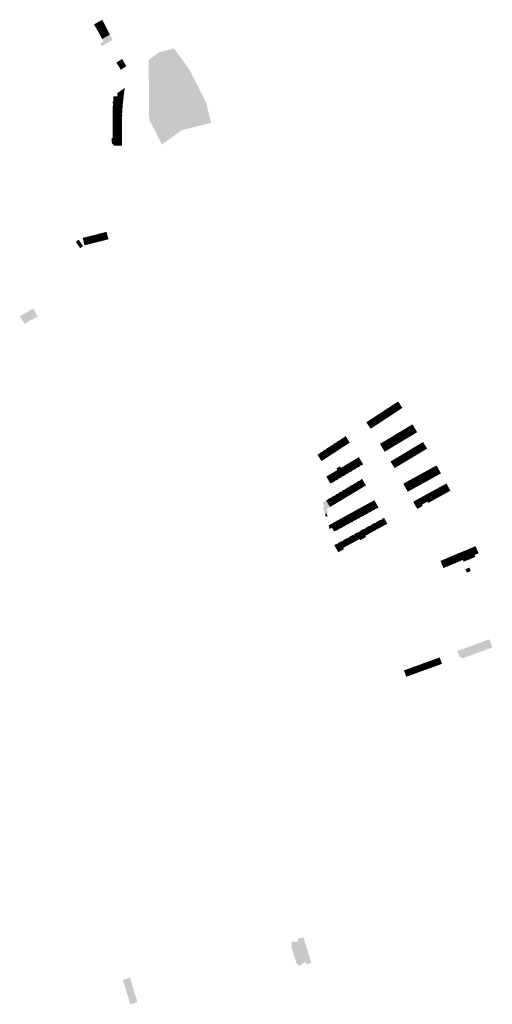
# Model space of a CAD drawing. Header units: inches. Extents: x 83293 to 84636, y 445900 to 447170.
# Tile 2 of 2: x 84026 to 84636, y 445900 to 447170. Entities that reach past the tile are written whole.
import ezdxf

# ---------------------------------------------------------------- set-up
doc = ezdxf.new("R2010")
doc.units = ezdxf.units.IN
doc.header["$MEASUREMENT"] = 0

msp = doc.modelspace()

# ---------------------------------------------------------------- hatches: boundary and pattern name
for points in [[(84121.7, 447163.6), (84132.2, 447169.8), (84134.2, 447166.1), (84134.3, 447166.2), (84135.7, 447163.6), (84135.6, 447163.5), (84125.3, 447157.5), (84121.7, 447163.6)], [(84125.3, 447157.5), (84135.6, 447163.5), (84138.7, 447157.4), (84128.8, 447151.5), (84125.3, 447157.5)], [(84138.8, 447157.4), (84140.5, 447154), (84140.4, 447154), (84142.2, 447150.5), (84132.2, 447144.9), (84128.8, 447151.5), (84138.7, 447157.4), (84138.8, 447157.4), (84138.8, 447157.4), (84138.8, 447157.4)], [(84145.5, 447143.5), (84135.7, 447138.1), (84131.6, 447135.7), (84129.9, 447139.1), (84133.9, 447141.5), (84132.2, 447144.9), (84142.2, 447150.5), (84144, 447147.1), (84144.1, 447147.1), (84145.8, 447143.7), (84145.5, 447143.5), (84145.5, 447143.5)], [(84244.7, 447105.8), (84266.6, 447062.8), (84272.9, 447036.5), (84262.6, 447034), (84262.4, 447034), (84238.4, 447028.1), (84238.3, 447028.1), (84234.9, 447027.3), (84209.5, 447008.8), (84193, 447041.2), (84192.3, 447117.9), (84206.2, 447128), (84225.1, 447132.7), (84244.7, 447105.8), (84244.7, 447105.8)], [(84160.7, 447114.6), (84153.6, 447109.8), (84152, 447112.2), (84150.6, 447114.4), (84158.1, 447119.3), (84160.7, 447114.6)], [(84153.7, 447109.6), (84153.6, 447109.8), (84160.7, 447114.6), (84163.4, 447109.9), (84156.4, 447105.3), (84156.3, 447105.4), (84155, 447107.5), (84153.7, 447109.6), (84153.7, 447109.6)], [(84161.5, 447082.2), (84160, 447071.5), (84160.2, 447071.5), (84151.9, 447071), (84151.8, 447074.9), (84151.8, 447075.1), (84152, 447075.2), (84155.6, 447077.7), (84158.8, 447080), (84160.7, 447081.4), (84160.9, 447081.5), (84161.1, 447082.1), (84161.5, 447082.2), (84161.5, 447082.2)], [(84159.4, 447065), (84159.4, 447064.9), (84159.3, 447064.9), (84158.7, 447058.9), (84146.2, 447058.6), (84145.9, 447064.4), (84146.9, 447064.5), (84159.4, 447065), (84159.4, 447065)], [(84160.2, 447071.5), (84159.4, 447065), (84146.9, 447064.5), (84146.8, 447068.6), (84146.7, 447070.8), (84151.9, 447071), (84160.2, 447071.5), (84160.2, 447071.5)], [(84158.7, 447058.9), (84158.3, 447052.6), (84145.8, 447052.5), (84145.8, 447052.7), (84145.9, 447058.6), (84146.2, 447058.6), (84158.7, 447058.9), (84158.7, 447058.9), (84158.7, 447058.9)], [(84158.3, 447052.6), (84158.3, 447052.5), (84158.2, 447052.5), (84158, 447046.7), (84158.1, 447046.7), (84158.1, 447046.6), (84145.9, 447046.4), (84145.8, 447052.5), (84158.3, 447052.6), (84158.3, 447052.6)], [(84158.1, 447046.6), (84158, 447040.5), (84145.9, 447040.4), (84145.9, 447046.4), (84145.9, 447046.4), (84158.1, 447046.6), (84158.1, 447046.6)], [(84145.9, 447037.1), (84145.9, 447040.4), (84158, 447040.5), (84158, 447032), (84145.9, 447032.2), (84145.9, 447032.2), (84145.9, 447037.1)], [(84145.9, 447032.2), (84145.9, 447032.2), (84158, 447032), (84157.9, 447032), (84157.9, 447026.2), (84158, 447026.2), (84158, 447025.9), (84145.9, 447025.9), (84145.9, 447025.9), (84145.9, 447032.2)], [(84158, 447025.9), (84158, 447019.7), (84157.9, 447019.7), (84146.8, 447019.5), (84145.9, 447019.5), (84145.9, 447020.3), (84145.9, 447025.9), (84145.9, 447025.9), (84158, 447025.9), (84158, 447025.9)], [(84145.9, 447019.5), (84146.8, 447019.5), (84157.9, 447019.7), (84157.9, 447013.8), (84158, 447013.8), (84158, 447013.7), (84146.8, 447013.6), (84146.8, 447013.7), (84144.4, 447013.6), (84144.4, 447017.3), (84145.9, 447017.3), (84145.9, 447019.5)], [(84158, 447013.7), (84158, 447007.4), (84147.5, 447007.4), (84147.3, 447007.4), (84147.3, 447008.6), (84146.3, 447008.6), (84144.4, 447011.5), (84144.4, 447013.6), (84146.8, 447013.7), (84146.8, 447013.6), (84158, 447013.7), (84158, 447013.7)], [(84104.5, 446882.3), (84107.7, 446877.9), (84103.8, 446875.2), (84098.1, 446883.3), (84101.9, 446885.9), (84102.3, 446885.4), (84104.5, 446882.3), (84104.5, 446882.3)], [(84111.5, 446889.4), (84114, 446879.8), (84109.5, 446878.7), (84107.1, 446887.9), (84107, 446888.2), (84107.2, 446888.3), (84111.5, 446889.4), (84111.5, 446889.4)], [(84115.9, 446890.5), (84118.4, 446881), (84114, 446879.8), (84111.5, 446889.4), (84115.9, 446890.5), (84115.9, 446890.5)], [(84120.3, 446891.6), (84122.8, 446882.1), (84118.4, 446881), (84115.9, 446890.5), (84120.3, 446891.6), (84120.3, 446891.6)], [(84124.7, 446892.7), (84127.1, 446883.2), (84122.8, 446882.1), (84120.3, 446891.6), (84124.7, 446892.7), (84124.7, 446892.7)], [(84129, 446893.9), (84131.5, 446884.3), (84127.1, 446883.2), (84124.7, 446892.7), (84129, 446893.9), (84129, 446893.9)], [(84133.4, 446895), (84135.8, 446885.4), (84131.5, 446884.3), (84129, 446893.9), (84133.4, 446895), (84133.4, 446895)], [(84137.9, 446896.1), (84140.4, 446886.6), (84135.8, 446885.4), (84133.4, 446895), (84137.7, 446896.1), (84137.9, 446896.1), (84137.9, 446896.1)], [(84043.2, 446797.1), (84049.3, 446786.1), (84048.7, 446785.7), (84048.1, 446786.8), (84046.6, 446785.9), (84047.1, 446784.9), (84046.6, 446784.6), (84046, 446785.6), (84042.7, 446783.7), (84043.2, 446782.7), (84042.7, 446782.3), (84042.1, 446783.4), (84038.7, 446781.5), (84039.3, 446780.5), (84038.7, 446780.1), (84038.1, 446781.1), (84034.8, 446779.2), (84035.4, 446778.2), (84034.8, 446777.9), (84034.2, 446778.9), (84032.7, 446778.1), (84033.2, 446777), (84032.7, 446776.7), (84032.6, 446776.9), (84030.2, 446780.4), (84028.5, 446783), (84027.4, 446784.6), (84025.7, 446787.1), (84043.2, 446797.1)], [(84505.3, 446671.3), (84510.8, 446662.9), (84506.3, 446660), (84500.8, 446668.4), (84505.3, 446671.3), (84505.3, 446671.3)], [(84509.8, 446674.3), (84515.3, 446665.9), (84510.8, 446662.9), (84505.3, 446671.3), (84509.8, 446674.3), (84509.8, 446674.3)], [(84514.5, 446677.4), (84520, 446669), (84519.8, 446668.8), (84519.7, 446668.8), (84515.3, 446665.9), (84509.8, 446674.3), (84514.5, 446677.3), (84514.5, 446677.4), (84514.5, 446677.4)], [(84482.7, 446656.6), (84488.2, 446648.1), (84483.7, 446645.2), (84478.2, 446653.6), (84482.7, 446656.6), (84482.7, 446656.6)], [(84487.2, 446659.5), (84492.7, 446651.1), (84488.2, 446648.1), (84482.7, 446656.6), (84487.2, 446659.5), (84487.2, 446659.5)], [(84491.8, 446662.5), (84497.3, 446654.1), (84492.7, 446651.1), (84487.2, 446659.5), (84491.8, 446662.5), (84491.8, 446662.5)], [(84496.3, 446665.4), (84501.8, 446657), (84497.3, 446654.1), (84491.8, 446662.5), (84496.3, 446665.4), (84496.3, 446665.4)], [(84500.8, 446668.4), (84506.3, 446660), (84501.8, 446657), (84496.3, 446665.4), (84500.8, 446668.4), (84500.8, 446668.4)], [(84478.2, 446653.6), (84483.7, 446645.2), (84479.5, 446642.5), (84479.3, 446642.3), (84479, 446642.1), (84475.7, 446647.1), (84474.2, 446649.3), (84473.5, 446650.5), (84473.5, 446650.5), (84478.2, 446653.6), (84478.2, 446653.6)], [(84528.3, 446645), (84534.4, 446634.8), (84529.8, 446632), (84523.7, 446642.2), (84528.3, 446645), (84528.3, 446645)], [(84532.9, 446647.7), (84533.1, 446647.8), (84538.4, 446639.1), (84539.2, 446637.7), (84539.2, 446637.7), (84534.4, 446634.8), (84528.3, 446645), (84532.9, 446647.7), (84532.9, 446647.7)], [(84446.6, 446632.8), (84452.2, 446624.3), (84447.7, 446621.4), (84442.1, 446629.9), (84442.3, 446630.1), (84442.7, 446629.5), (84446.6, 446632.8), (84446.6, 446632.8)], [(84505.2, 446631.1), (84511.2, 446621), (84506.6, 446618.2), (84500.5, 446628.3), (84505.2, 446631.1), (84505.2, 446631.1)], [(84509.8, 446633.9), (84515.9, 446623.7), (84511.2, 446621), (84505.2, 446631.1), (84509.8, 446633.9), (84509.8, 446633.9)], [(84514.4, 446636.6), (84520.5, 446626.5), (84515.9, 446623.7), (84509.8, 446633.9), (84514.4, 446636.6), (84514.4, 446636.6)], [(84519.1, 446639.4), (84525.2, 446629.3), (84520.5, 446626.5), (84514.4, 446636.6), (84519.1, 446639.4), (84519.1, 446639.4)], [(84523.7, 446642.2), (84529.8, 446632), (84525.2, 446629.3), (84519.1, 446639.4), (84523.7, 446642.2), (84523.7, 446642.2)], [(84423.9, 446618), (84429.5, 446609.5), (84425, 446606.5), (84419.4, 446615), (84419.7, 446615.2), (84420, 446614.6), (84423.9, 446618), (84423.9, 446618)], [(84428.4, 446620.9), (84434, 446612.4), (84429.5, 446609.5), (84423.9, 446618), (84424.2, 446618.2), (84424.6, 446617.6), (84428.4, 446620.9), (84428.4, 446620.9)], [(84433, 446623.9), (84438.5, 446615.4), (84434, 446612.4), (84428.4, 446620.9), (84428.7, 446621.1), (84429.1, 446620.5), (84433, 446623.9), (84433, 446623.9)], [(84437.5, 446626.9), (84443.1, 446618.4), (84438.5, 446615.4), (84433, 446623.9), (84433.1, 446624), (84433.2, 446624.1), (84433.6, 446623.5), (84437.5, 446626.9), (84437.5, 446626.9)], [(84442.1, 446629.9), (84447.7, 446621.4), (84443.1, 446618.4), (84437.5, 446626.9), (84437.7, 446627.1), (84438.1, 446626.4), (84442.1, 446629.9), (84442.1, 446629.9)], [(84495.9, 446625.6), (84502, 446615.4), (84497.1, 446612.5), (84495.9, 446614.6), (84494.3, 446617.2), (84491.1, 446622.7), (84491.4, 446622.8), (84495.9, 446625.6), (84495.9, 446625.6)], [(84500.5, 446628.3), (84506.6, 446618.2), (84502, 446615.4), (84495.9, 446625.6), (84500.5, 446628.3), (84500.5, 446628.3)], [(84537.4, 446619.4), (84542.5, 446610.8), (84537.9, 446608), (84532.7, 446616.6), (84537.4, 446619.4), (84537.4, 446619.4)], [(84542, 446622.2), (84547.1, 446613.6), (84542.5, 446610.8), (84537.4, 446619.4), (84542, 446622.2), (84542, 446622.2)], [(84546.8, 446625.1), (84552, 446616.5), (84551.7, 446616.3), (84547.1, 446613.6), (84542, 446622.2), (84546.8, 446625.1), (84546.8, 446625.1)], [(84414.9, 446612.1), (84420.5, 446603.5), (84415.7, 446600.5), (84410.1, 446609), (84410.6, 446609.3), (84411, 446608.7), (84414.9, 446612.1), (84414.9, 446612.1)], [(84419.4, 446615), (84425, 446606.5), (84420.5, 446603.5), (84414.9, 446612.1), (84415.1, 446612.3), (84415.5, 446611.7), (84419.4, 446615), (84419.4, 446615)], [(84463.8, 446605.6), (84469.5, 446596.1), (84464.8, 446594.1), (84465.2, 446593.4), (84464.9, 446593.3), (84459.2, 446602.8), (84463.8, 446605.6), (84463.8, 446605.6)], [(84514.2, 446605.5), (84519.3, 446596.9), (84514.7, 446594.2), (84509.5, 446602.8), (84514.2, 446605.5), (84514.2, 446605.5)], [(84518.8, 446608.3), (84524, 446599.7), (84519.3, 446596.9), (84514.2, 446605.5), (84518.8, 446608.3), (84518.8, 446608.3)], [(84523.5, 446611.1), (84528.6, 446602.5), (84524, 446599.7), (84518.8, 446608.3), (84523.5, 446611.1), (84523.5, 446611.1)], [(84528.1, 446613.9), (84533.2, 446605.2), (84528.6, 446602.5), (84523.5, 446611.1), (84528.1, 446613.9), (84528.1, 446613.9)], [(84532.7, 446616.6), (84537.9, 446608), (84533.2, 446605.2), (84528.1, 446613.9), (84532.7, 446616.6), (84532.7, 446616.6)], [(84440.5, 446591.7), (84446.2, 446582.1), (84441.5, 446580.2), (84441.9, 446579.5), (84441.6, 446579.4), (84435.9, 446588.9), (84436, 446589), (84434.9, 446590.9), (84439.3, 446593.7), (84439.3, 446593.6), (84439.4, 446593.7), (84440.6, 446591.7), (84440.5, 446591.7), (84440.5, 446591.7)], [(84445.2, 446594.4), (84450.9, 446584.9), (84446.1, 446582.9), (84446.5, 446582.3), (84446.2, 446582.1), (84440.5, 446591.7), (84440.6, 446591.7), (84445.2, 446594.4), (84445.2, 446594.4)], [(84449.9, 446597.2), (84455.6, 446587.7), (84450.8, 446585.7), (84451.2, 446585), (84450.9, 446584.9), (84445.2, 446594.4), (84449.9, 446597.2), (84449.9, 446597.2)], [(84454.6, 446600), (84460.2, 446590.5), (84455.4, 446588.5), (84455.8, 446587.8), (84455.8, 446587.8), (84455.6, 446587.7), (84449.9, 446597.2), (84454.6, 446600), (84454.6, 446600)], [(84459.2, 446602.8), (84464.9, 446593.3), (84460.2, 446591.3), (84460.6, 446590.7), (84460.2, 446590.5), (84454.6, 446600), (84459.2, 446602.8), (84459.2, 446602.8)], [(84509.5, 446602.8), (84514.7, 446594.2), (84510.4, 446591.6), (84510.2, 446591.5), (84509.9, 446591.3), (84507, 446596.1), (84505.4, 446598.7), (84504.7, 446599.9), (84504.8, 446599.9), (84509.5, 446602.8), (84509.5, 446602.8)], [(84559.3, 446592.2), (84565, 446581.8), (84560.3, 446579.2), (84554.6, 446589.6), (84559.3, 446592.2), (84559.3, 446592.2)], [(84564, 446594.7), (84564.2, 446594.9), (84569.1, 446585.9), (84569.9, 446584.5), (84565, 446581.8), (84559.3, 446592.2), (84564, 446594.7), (84564, 446594.7)], [(84426.6, 446583.3), (84432.3, 446573.8), (84427.6, 446571.8), (84427.1, 446571.5), (84421.8, 446580.4), (84426.6, 446583.3), (84426.6, 446583.3)], [(84431.3, 446586.1), (84437, 446576.6), (84432.2, 446574.7), (84432.7, 446574), (84432.3, 446573.8), (84426.6, 446583.3), (84431.3, 446586.1), (84431.3, 446586.1)], [(84435.9, 446588.9), (84441.6, 446579.4), (84436.9, 446577.4), (84437.3, 446576.7), (84437, 446576.6), (84431.3, 446586.1), (84435.9, 446588.9), (84435.9, 446588.9)], [(84540.4, 446581.8), (84546.1, 446571.4), (84541.4, 446568.8), (84535.7, 446579.2), (84540.4, 446581.8), (84540.4, 446581.8)], [(84545.1, 446584.4), (84550.8, 446574), (84546.1, 446571.4), (84540.4, 446581.8), (84545.1, 446584.4), (84545.1, 446584.4)], [(84549.9, 446587), (84555.6, 446576.6), (84550.8, 446574), (84545.1, 446584.4), (84549.9, 446587), (84549.9, 446587)], [(84554.6, 446589.6), (84560.3, 446579.2), (84555.6, 446576.6), (84549.9, 446587), (84554.6, 446589.6), (84554.6, 446589.6)], [(84454, 446569.4), (84459.2, 446560.7), (84454.5, 446557.9), (84449.3, 446566.6), (84449.5, 446566.8), (84449.9, 446566.1), (84454, 446569.4), (84454, 446569.4)], [(84458.7, 446572.1), (84463.8, 446563.5), (84459.2, 446560.7), (84454, 446569.4), (84454.3, 446569.6), (84454.7, 446569), (84458.7, 446572.1), (84458.7, 446572.1)], [(84463.3, 446574.9), (84468.5, 446566.3), (84463.8, 446563.5), (84458.7, 446572.1), (84458.9, 446572.4), (84459.3, 446571.7), (84463.3, 446574.9), (84463.3, 446574.9)], [(84467.9, 446577.7), (84473.1, 446569.1), (84468.5, 446566.3), (84463.3, 446574.9), (84463.6, 446575.1), (84464, 446574.5), (84467.9, 446577.7), (84467.9, 446577.7)], [(84526.2, 446574), (84531.9, 446563.6), (84526.9, 446560.9), (84525.8, 446563.1), (84524.5, 446565.4), (84521.3, 446571.3), (84521.6, 446571.4), (84526.2, 446574), (84526.2, 446574)], [(84530.9, 446576.6), (84536.6, 446566.2), (84531.9, 446563.6), (84526.2, 446574), (84530.9, 446576.6), (84530.9, 446576.6)], [(84535.7, 446579.2), (84541.4, 446568.8), (84536.6, 446566.2), (84530.9, 446576.6), (84535.7, 446579.2), (84535.7, 446579.2)], [(84569.7, 446567.6), (84574.9, 446558.2), (84567.8, 446554.3), (84562.6, 446563.7), (84569.7, 446567.6), (84569.7, 446567.6)], [(84578.9, 446568.2), (84581.2, 446564), (84581.2, 446563.9), (84582.2, 446562.2), (84582.1, 446562.2), (84574.9, 446558.2), (84569.7, 446567.6), (84576.4, 446571.2), (84577, 446571.5), (84577.1, 446571.6), (84578.9, 446568.2), (84578.9, 446568.2)], [(84430.7, 446555.5), (84435.9, 446546.8), (84431.3, 446544), (84426.1, 446552.7), (84426.4, 446552.9), (84426.8, 446552.3), (84430.7, 446555.5), (84430.7, 446555.5)], [(84435.4, 446558.2), (84440.6, 446549.6), (84435.9, 446546.8), (84430.7, 446555.5), (84431, 446555.7), (84431.4, 446555), (84435.4, 446558.2), (84435.4, 446558.2)], [(84440, 446561), (84445.2, 446552.3), (84440.6, 446549.6), (84435.4, 446558.2), (84435.6, 446558.5), (84436, 446557.8), (84440, 446561), (84440, 446561)], [(84444.6, 446563.8), (84449.8, 446555.1), (84445.2, 446552.3), (84440, 446561), (84440.3, 446561.2), (84440.7, 446560.6), (84444.6, 446563.8), (84444.6, 446563.8)], [(84449.3, 446566.6), (84454.5, 446557.9), (84449.8, 446555.1), (84444.6, 446563.8), (84444.9, 446564), (84445.3, 446563.3), (84449.3, 446566.6), (84449.3, 446566.6)], [(84548.4, 446555.9), (84552.6, 446548.3), (84552.4, 446548.1), (84545.5, 446544.4), (84541.3, 446552), (84548.4, 446555.9), (84548.4, 446555.9)], [(84555.5, 446559.8), (84560.7, 446550.4), (84553.3, 446546.4), (84552.4, 446548.1), (84552.6, 446548.3), (84548.4, 446555.9), (84555.5, 446559.8), (84555.5, 446559.8)], [(84562.6, 446563.7), (84567.8, 446554.3), (84560.7, 446550.4), (84555.5, 446559.8), (84562.6, 446563.7), (84562.6, 446563.7)], [(84426.7, 446541.2), (84422.2, 446538.6), (84422.1, 446538.5), (84422.2, 446538.2), (84423.7, 446533.2), (84422, 446532.7), (84421.9, 446532.8), (84420.1, 446532.3), (84417.5, 446540.8), (84419.4, 446542.4), (84416.5, 446547.1), (84417.1, 446547.4), (84417.4, 446546.7), (84421.5, 446549.9), (84426.7, 446541.2), (84426.7, 446541.2)], [(84426.1, 446552.7), (84431.3, 446544), (84426.7, 446541.2), (84421.5, 446549.9), (84421.7, 446550.2), (84422.1, 446549.5), (84426.1, 446552.7), (84426.1, 446552.7)], [(84469.7, 446542.2), (84475, 446532.5), (84470.2, 446530.6), (84470.5, 446530), (84470.3, 446529.9), (84464.9, 446539.6), (84469.7, 446542.2), (84469.7, 446542.2)], [(84474.4, 446544.8), (84479.8, 446535.1), (84475, 446533.3), (84475.3, 446532.6), (84475, 446532.5), (84469.7, 446542.2), (84474.4, 446544.8), (84474.4, 446544.8)], [(84479.2, 446547.4), (84484.5, 446537.7), (84479.7, 446535.9), (84480.1, 446535.2), (84479.8, 446535.1), (84474.4, 446544.8), (84479.2, 446547.4), (84479.2, 446547.4)], [(84483.9, 446550), (84489.2, 446540.3), (84484.5, 446538.5), (84484.8, 446537.8), (84484.5, 446537.7), (84479.2, 446547.4), (84483.9, 446550), (84483.9, 446550)], [(84545.5, 446544.4), (84546.5, 446542.6), (84546.2, 446542.4), (84546.2, 446542.5), (84539.6, 446538.8), (84538.6, 446540.6), (84538.5, 446540.5), (84538.2, 446540.4), (84536.1, 446544.2), (84534.8, 446546.6), (84534, 446548), (84534.1, 446548), (84541.3, 446552), (84545.5, 446544.4), (84545.5, 446544.4)], [(84422, 446532.7), (84423.5, 446529.4), (84421.2, 446528.7), (84420.1, 446532.3), (84421.9, 446532.8), (84422, 446532.7), (84422, 446532.7)], [(84445.9, 446529.2), (84450.9, 446520.1), (84451.2, 446520.3), (84451.6, 446519.6), (84446.5, 446517.7), (84446.2, 446517.5), (84441.2, 446526.6), (84445.9, 446529.2), (84445.9, 446529.2)], [(84450.7, 446531.8), (84456, 446522.1), (84451.2, 446520.3), (84450.9, 446520.1), (84445.9, 446529.2), (84450.7, 446531.8), (84450.7, 446531.8)], [(84455.4, 446534.4), (84460.7, 446524.7), (84456, 446522.8), (84456.1, 446522.5), (84456.3, 446522.2), (84456, 446522.1), (84450.7, 446531.8), (84455.4, 446534.4), (84455.4, 446534.4)], [(84460.1, 446537), (84465.5, 446527.3), (84460.7, 446525.4), (84461, 446524.8), (84460.7, 446524.7), (84455.4, 446534.4), (84460.1, 446537), (84460.1, 446537)], [(84464.9, 446539.6), (84470.3, 446529.9), (84465.4, 446528), (84465.8, 446527.4), (84465.5, 446527.3), (84460.1, 446537), (84464.9, 446539.6), (84464.9, 446539.6)], [(84431.7, 446521.4), (84436.7, 446512.4), (84437, 446512.5), (84437.4, 446511.8), (84432.3, 446509.9), (84431.8, 446509.6), (84429.2, 446514.3), (84426.3, 446512.8), (84426.4, 446512.7), (84426.1, 446512.6), (84424.7, 446517.5), (84426.8, 446518.7), (84431.7, 446521.4), (84431.7, 446521.4)], [(84436.5, 446524), (84441.4, 446514.9), (84441.7, 446515), (84442.1, 446514.4), (84437, 446512.5), (84436.7, 446512.4), (84431.7, 446521.4), (84436.5, 446524), (84436.5, 446524)], [(84441.2, 446526.6), (84446.2, 446517.5), (84446.5, 446517.7), (84446.8, 446517), (84441.7, 446515), (84441.4, 446514.9), (84436.5, 446524), (84441.2, 446526.6), (84441.2, 446526.6)], [(84482.2, 446519.5), (84486.4, 446511.9), (84479.3, 446508), (84475.1, 446515.6), (84477.8, 446517.1), (84477.8, 446517), (84477.9, 446516.8), (84477.8, 446516.8), (84478, 446516.4), (84479.2, 446517), (84478.9, 446517.6), (84479.6, 446518), (84479.6, 446518.1), (84482.2, 446519.5), (84482.2, 446519.5)], [(84489.3, 446523.4), (84493.5, 446515.8), (84486.4, 446511.9), (84482.2, 446519.5), (84484.9, 446521), (84484.9, 446520.9), (84485, 446520.7), (84484.9, 446520.6), (84485.1, 446520.3), (84486.3, 446520.9), (84486, 446521.5), (84486.7, 446521.9), (84486.7, 446522), (84489.3, 446523.4), (84489.3, 446523.4)], [(84496.4, 446527.3), (84500.6, 446519.6), (84493.5, 446515.8), (84489.3, 446523.4), (84492, 446524.9), (84492, 446524.8), (84492.1, 446524.6), (84492, 446524.5), (84492.3, 446524.2), (84493.4, 446524.8), (84493.1, 446525.4), (84493.9, 446525.8), (84493.8, 446525.9), (84496.4, 446527.3), (84496.4, 446527.3)], [(84453.7, 446503.9), (84457.9, 446496.2), (84450.7, 446492.3), (84446.6, 446500), (84449.2, 446501.4), (84449.3, 446501.3), (84449.4, 446501.2), (84449.3, 446501.1), (84449.5, 446500.7), (84450.7, 446501.4), (84450.4, 446501.9), (84451.1, 446502.3), (84451, 446502.4), (84453.7, 446503.9), (84453.7, 446503.9)], [(84460.8, 446507.8), (84465, 446500.1), (84464.8, 446500), (84457.9, 446496.2), (84453.7, 446503.9), (84456.3, 446505.3), (84456.4, 446505.2), (84456.5, 446505), (84456.4, 446505), (84456.6, 446504.6), (84457.8, 446505.3), (84457.5, 446505.8), (84458.2, 446506.2), (84458.1, 446506.3), (84460.8, 446507.8), (84460.8, 446507.8)], [(84467.9, 446511.7), (84472.1, 446504), (84472.2, 446504.1), (84473.2, 446502.4), (84465.7, 446498.4), (84464.8, 446500), (84465, 446500.1), (84460.8, 446507.8), (84463.4, 446509.2), (84463.5, 446509.2), (84463.6, 446509), (84463.5, 446508.9), (84463.7, 446508.5), (84464.9, 446509.2), (84464.6, 446509.8), (84465.3, 446510.2), (84465.3, 446510.2), (84467.9, 446511.7), (84467.9, 446511.7)], [(84475.1, 446515.6), (84479.3, 446508), (84472.2, 446504.1), (84472.1, 446504), (84467.9, 446511.7), (84470.7, 446513.2), (84470.7, 446513.1), (84470.8, 446512.9), (84470.7, 446512.9), (84470.9, 446512.5), (84472.1, 446513.1), (84471.8, 446513.7), (84472.5, 446514.1), (84472.5, 446514.2), (84475.1, 446515.6), (84475.1, 446515.6)], [(84439.4, 446496.1), (84443.6, 446488.4), (84444.6, 446486.8), (84444.3, 446486.6), (84444.3, 446486.7), (84437.3, 446482.8), (84436.7, 446483.8), (84436.7, 446483.8), (84436.3, 446484.4), (84432.1, 446492.1), (84435, 446493.7), (84435.1, 446493.6), (84435.2, 446493.4), (84435.1, 446493.3), (84435.3, 446492.9), (84436.5, 446493.6), (84436.2, 446494.2), (84436.9, 446494.6), (84436.8, 446494.7), (84439.4, 446496.1), (84439.4, 446496.1)], [(84446.6, 446500), (84450.7, 446492.3), (84443.6, 446488.4), (84439.4, 446496.1), (84442.1, 446497.6), (84442.2, 446497.5), (84442.3, 446497.3), (84442.2, 446497.2), (84442.4, 446496.8), (84443.6, 446497.5), (84443.3, 446498.1), (84444, 446498.5), (84444, 446498.6), (84446.6, 446500), (84446.6, 446500)], [(84614.6, 446490.7), (84618.4, 446481.5), (84618.5, 446481.4), (84618.2, 446481.3), (84613.3, 446479.3), (84609.4, 446488.5), (84614.6, 446490.7), (84614.6, 446490.7)], [(84584.5, 446478.1), (84588.4, 446468.8), (84583.4, 446466.7), (84579.5, 446476), (84584.5, 446478.1), (84584.5, 446478.1)], [(84589.4, 446480.2), (84593.3, 446470.9), (84588.4, 446468.8), (84584.5, 446478.1), (84589.4, 446480.2), (84589.4, 446480.2)], [(84594.4, 446482.3), (84598.3, 446473), (84593.3, 446470.9), (84589.4, 446480.2), (84594.4, 446482.3), (84594.4, 446482.3)], [(84599.4, 446484.3), (84604.3, 446472.7), (84599.3, 446470.6), (84598.3, 446473), (84594.4, 446482.3), (84595.4, 446482.6), (84599.4, 446484.3), (84599.4, 446484.3)], [(84604.4, 446486.4), (84609.3, 446474.8), (84604.3, 446472.7), (84599.4, 446484.3), (84604.4, 446486.4), (84604.4, 446486.4)], [(84609.4, 446488.5), (84613.3, 446479.3), (84614.3, 446476.9), (84609.3, 446474.8), (84604.4, 446486.4), (84609.4, 446488.5), (84609.4, 446488.5)], [(84574.5, 446473.9), (84578.4, 446464.6), (84573.7, 446462.7), (84573.2, 446462.4), (84569.3, 446471.7), (84569.4, 446471.7), (84574.5, 446473.9), (84574.5, 446473.9)], [(84579.5, 446476), (84583.4, 446466.7), (84578.4, 446464.6), (84574.5, 446473.9), (84579.5, 446476), (84579.5, 446476)], [(84606.7, 446463), (84607, 446462.5), (84606.8, 446462.5), (84608.3, 446458.6), (84603.4, 446456.5), (84601.9, 446460.5), (84601.8, 446460.4), (84601.6, 446460.9), (84606.7, 446463), (84606.7, 446463)], [(84636.3, 446360), (84597.4, 446345.8), (84596.6, 446348.1), (84594.2, 446347.3), (84591.1, 446355.5), (84592.3, 446355.9), (84632.4, 446370.5), (84633.6, 446367.4), (84634, 446366.2), (84634, 446366.1), (84636.3, 446360), (84636.3, 446360)], [(84547.8, 446339.8), (84550.8, 446331.5), (84545.7, 446329.7), (84542.7, 446337.9), (84547.8, 446339.8), (84547.8, 446339.8)], [(84552.9, 446341.6), (84555.9, 446333.4), (84550.8, 446331.5), (84547.8, 446339.8), (84552.9, 446341.6), (84552.9, 446341.6)], [(84558.1, 446343.5), (84561.1, 446335.2), (84555.9, 446333.4), (84552.9, 446341.6), (84558.1, 446343.5), (84558.1, 446343.5)], [(84563.2, 446345.3), (84566.2, 446337.1), (84561.1, 446335.2), (84558.1, 446343.5), (84563.2, 446345.3), (84563.2, 446345.3)], [(84563.2, 446345.3), (84568.3, 446347.2), (84571.3, 446338.9), (84566.2, 446337.1), (84563.2, 446345.3), (84563.2, 446345.3)], [(84527.3, 446332.3), (84530.3, 446324.1), (84525.1, 446322.2), (84522.1, 446330.4), (84527.3, 446332.3), (84527.3, 446332.3)], [(84532.4, 446334.2), (84535.4, 446325.9), (84530.3, 446324.1), (84527.3, 446332.3), (84532.4, 446334.2), (84532.4, 446334.2)], [(84537.5, 446336), (84540.5, 446327.8), (84535.4, 446325.9), (84532.4, 446334.2), (84537.5, 446336), (84537.5, 446336)], [(84542.7, 446337.9), (84545.7, 446329.7), (84540.5, 446327.8), (84537.5, 446336), (84542.7, 446337.9), (84542.7, 446337.9)], [(84396.7, 445971.3), (84397.4, 445969.6), (84397.7, 445967.9), (84398, 445967.9), (84398.3, 445967.2), (84398, 445967), (84398.7, 445965.4), (84399, 445963.7), (84399.3, 445963.7), (84399.6, 445963), (84399.4, 445962.9), (84402.5, 445952.9), (84401.5, 445952.6), (84401.3, 445953.1), (84398.7, 445952.3), (84398.8, 445951.8), (84396.3, 445951), (84396.3, 445951.1), (84396.1, 445951.8), (84396.4, 445951.9), (84394.6, 445954.5), (84393.2, 445953.5), (84386.7, 445949.1), (84386.6, 445949.3), (84383.4, 445952.3), (84376.7, 445974), (84377.2, 445980.5), (84377.2, 445980.6), (84385.2, 445980.6), (84385.2, 445984.1), (84386.3, 445984.5), (84387.8, 445984.9), (84392.2, 445986.3), (84395.3, 445976.3), (84395.5, 445976.3), (84395.7, 445975.6), (84395.4, 445975.5), (84396.1, 445973.8), (84396.4, 445972.1), (84396.8, 445972.1), (84397, 445971.4), (84396.7, 445971.3)], [(84169.7, 445929.1), (84171, 445924.7), (84170.5, 445924.5), (84171.1, 445922.6), (84171.6, 445922.8), (84174.4, 445913.6), (84173.9, 445913.4), (84174.5, 445911.5), (84175, 445911.7), (84177.8, 445902.5), (84176.6, 445902.2), (84176.5, 445902.6), (84174.5, 445902), (84174.7, 445901.6), (84168.6, 445899.7), (84165.9, 445908.7), (84165.2, 445910.9), (84162.4, 445919.9), (84162.9, 445920.1), (84162.3, 445922), (84161.8, 445921.9), (84159, 445931), (84168.2, 445933.9), (84168.9, 445931.7), (84168.9, 445931.5), (84169.6, 445929.2), (84169.7, 445929.1), (84169.7, 445929.1)]]:
    msp.add_hatch(color=256).paths.add_polyline_path(points, flags=0)

doc.saveas('drawing.dxf')
